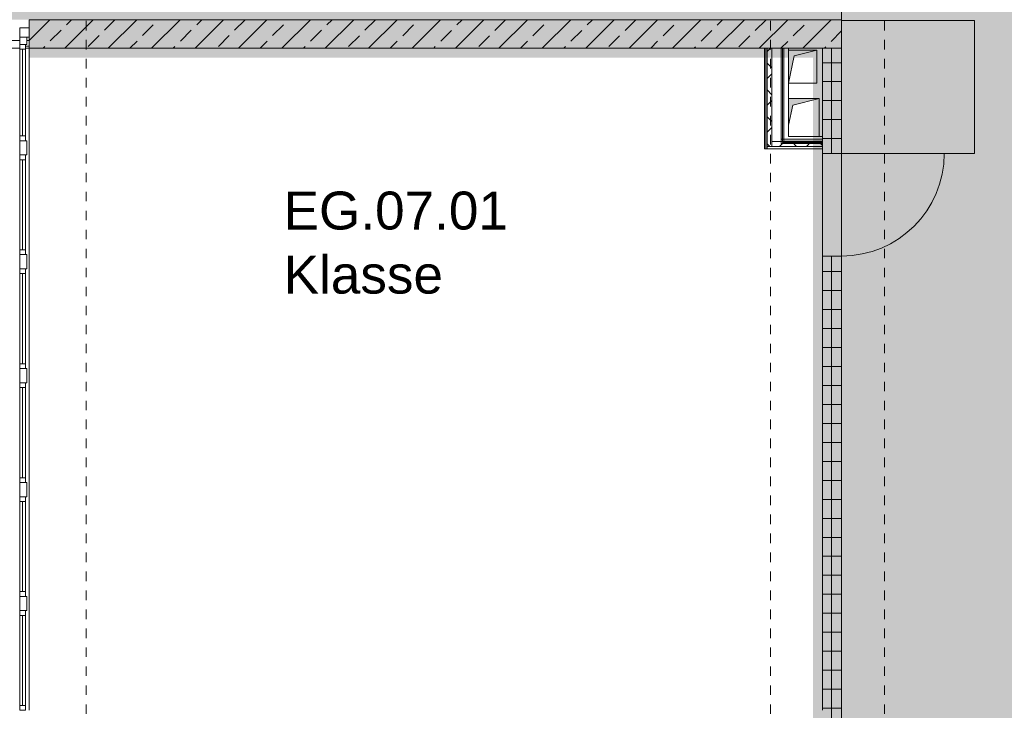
# Model space of a CAD drawing. Header units: metres. Extents: x -54 to 119, y -77 to 33.
# Tile 64 of 138: x 20 to 30, y -15 to -8. Entities that reach past the tile are written whole.
import ezdxf

# ---------------------------------------------------------------- set-up
doc = ezdxf.new("R2010")
doc.units = ezdxf.units.M
doc.linetypes.add('Rasterlinie', pattern=[0.019, 0.01, -0.003, 0.003, -0.003])
doc.linetypes.add('Über Schnittebene 1', pattern=[0.001, 0, -0.001])
for name, color, linetype, lineweight in [('A_Allgemeine Beschriftungen', 7, 'Continuous', 9), ('A_Detailelemente', 7, 'Continuous', 9), ('A_Fassadenelemente', 7, 'Continuous', 9), ('A_Fassadenpfosten', 7, 'Continuous', 9), ('A_Geschossdecken', 7, 'Continuous', 9), ('A_Importierte Elemente in Familien', 7, 'Continuous', 9), ('A_Raster', 7, 'Continuous', 9), ('A_Räume_Beschriftung', 7, 'Continuous', 9), ('A_Türen', 7, 'Continuous', 9), ('A_Wände', 7, 'Continuous', 9), ('A_Wände_Schraffur', 7, 'Continuous', 18), ('Allgemeines Modell', 7, 'Continuous', 9)]:
    doc.layers.add(name, color=color, linetype=linetype, lineweight=lineweight)
doc.styles.add('Arial_B', font='txt', dxfattribs={"height": 0.3999999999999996})
pattern_1 = [(45, (0, 0), (-0.1414213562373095, 0.1414213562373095), []), (135, (0, 0), (-0.1414213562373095, -0.1414213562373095), [])]

# ---------------------------------------------------------------- blocks, each defined once
blk = doc.blocks.new('GSH_Bestand_BD_RE - BD-4620218-BS_Übersicht_EG_BRANDSCHUTZ')
at = {"layer": 'Allgemeines Modell'}
blk.add_hatch(color=256, dxfattribs=at).paths.add_polyline_path([(-0.1499999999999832, -0.1750000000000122), (-0.08999999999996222, 0.1150000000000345), (0.1500000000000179, 0.1749999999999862), (-0.1499999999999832, 0.1749999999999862), (-0.1499999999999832, -0.09499999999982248)], flags=0)
at = {"layer": 'A_Detailelemente'}
for p, q in [((0.1499999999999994, 0.1750000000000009), (-0.1499999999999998, 0.1750000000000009)), ((-0.1499999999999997, -0.1750000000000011), (-0.08999999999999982, 0.1150000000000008)), ((-0.08999999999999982, 0.1150000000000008), (0.1499999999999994, 0.1750000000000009)), ((0.1499999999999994, -0.1750000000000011), (0.1499999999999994, 0.1750000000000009)), ((-0.1499999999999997, -0.1750000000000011), (0.1499999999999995, -0.1750000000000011))]:
    blk.add_line(p, q, dxfattribs=at)
blk = doc.blocks.new('GSH_Bestand_BD_RE - BD-4620224-BS_Übersicht_EG_BRANDSCHUTZ')
at = {"layer": 'Allgemeines Modell'}
blk.add_hatch(color=256, dxfattribs=at).paths.add_polyline_path([(-0.1499999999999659, -0.08214285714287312), (-0.1049999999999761, 0.1299999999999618), (0.1750000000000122, 0.1999999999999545), (-0.1499999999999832, 0.1999999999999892), (-0.1499999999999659, 0.04749232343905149)], flags=0)
at = {"layer": 'A_Detailelemente'}
for p, q in [((0.1749999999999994, 0.200000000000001), (-0.1499999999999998, 0.200000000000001)), ((-0.1499999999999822, -0.08214285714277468), (-0.1049999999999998, 0.1300000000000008)), ((-0.1049999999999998, 0.1300000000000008), (0.1749999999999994, 0.200000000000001)), ((0.1749999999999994, -0.2000000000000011), (0.1749999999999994, 0.200000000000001))]:
    blk.add_line(p, q, dxfattribs=at)
blk = doc.blocks.new('Pfosten rechteckig - 100X100_außenmittig-1750242-BS_Übersicht_EG_BRANDSCHUTZ')
at = {"layer": 'A_Fassadenpfosten'}
for p, q in [((0, 0.04999999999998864), (-0.09999999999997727, 0.04999999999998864)), ((-0.09999999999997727, 0.04999999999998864), (-0.09999999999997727, -0.04999999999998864)), ((0, -0.04999999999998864), (0, 0.04999999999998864)), ((-0.09999999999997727, -0.04999999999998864), (0, -0.04999999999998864))]:
    blk.add_line(p, q, dxfattribs=at)
blk = doc.blocks.new('GSH_Tuer_I_1flg_SZ_OL - 1080x3200_2135_Voll-4240625-BS_Übersicht_EG_BRANDSCHUTZ')
at = {"layer": 'A_Türen', "linetype": 'Über Schnittebene 1'}
for p, q in [((-0.540000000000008, 0.0855653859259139), (0.479999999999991, 0.0855653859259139)), ((-0.540000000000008, -0.1144346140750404), (0.5399999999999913, -0.1144346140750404))]:
    blk.add_line(p, q, dxfattribs=at)
at = {"layer": 'A_Türen'}
blk.add_line((0.5399999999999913, -1.194434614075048), (0.5399999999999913, -0.1144346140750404), dxfattribs=at)
blk.add_arc((0.5399999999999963, -0.1144346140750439), 1.080000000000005, 179.9999999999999, 269.9999999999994, dxfattribs=at)
blk = doc.blocks.new('GSH_Fassade_Fenster_1flg - GSH_Fassade_Fenster_1flg-5999975-BS_Übersicht_EG_BRANDSCHUTZ')
at = {"layer": 'A_Fassadenelemente'}
for p, q in [((-0.4575000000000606, 0.0450000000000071), (-0.5075000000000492, 0.0450000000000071)), ((-0.5075000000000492, 0.0450000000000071), (-0.5075000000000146, -0.01499999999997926)), ((-0.4575000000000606, -0.01499999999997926), (-0.4575000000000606, 0.0450000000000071)), ((-0.4575000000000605, 0.04499999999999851), (0.4574999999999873, 0.04500000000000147)), ((0.4575000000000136, 0.01499999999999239), (-0.4575000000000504, 0.01499999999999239)), ((0.5075000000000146, 0.0450000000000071), (0.4574999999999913, 0.0450000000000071)), ((0.4574999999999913, 0.0450000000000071), (0.4574999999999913, -0.01499999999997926)), ((0.5075000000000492, -0.01499999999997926), (0.5075000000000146, 0.0450000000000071)), ((-0.5075000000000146, -0.01499999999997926), (-0.4575000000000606, -0.01499999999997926)), ((0.4574999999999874, -0.01499999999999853), (-0.4575000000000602, -0.01500000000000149)), ((0.4574999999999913, -0.01499999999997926), (0.5075000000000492, -0.01499999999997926))]:
    blk.add_line(p, q, dxfattribs=at)
blk = doc.blocks.new('Pfosten rechteckig - 75x75_Recht-5627925-BS_Übersicht_EG_BRANDSCHUTZ')
at = {"layer": 'A_Fassadenpfosten'}
for p, q in [((0, 0.01499999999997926), (-0.07500000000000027, 0.01499999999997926)), ((-0.07500000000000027, 0.01499999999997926), (-0.07500000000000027, -0.05999999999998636)), ((0, -0.05999999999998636), (0, 0.01499999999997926)), ((-0.07500000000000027, -0.05999999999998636), (0, -0.05999999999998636))]:
    blk.add_line(p, q, dxfattribs=at)
blk = doc.blocks.new('GSH_Fassade_Fenster_1flg - GSH_Fassade_Fenster_1flg-5999971-BS_Übersicht_EG_BRANDSCHUTZ')
at = {"layer": 'A_Fassadenelemente'}
for p, q in [((-0.4750000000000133, 0.0450000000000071), (-0.5250000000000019, 0.0450000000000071)), ((-0.5250000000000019, 0.0450000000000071), (-0.5250000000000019, -0.01499999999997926)), ((-0.4750000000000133, -0.01499999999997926), (-0.4750000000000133, 0.0450000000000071)), ((-0.475000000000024, 0.04499999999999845), (0.4749999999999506, 0.04500000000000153)), ((0.4749999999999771, 0.01499999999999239), (-0.475000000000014, 0.01499999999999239)), ((0.5250000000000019, 0.0450000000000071), (0.474999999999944, 0.0450000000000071)), ((0.474999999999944, 0.0450000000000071), (0.474999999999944, -0.01499999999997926)), ((0.5250000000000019, -0.01499999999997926), (0.5250000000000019, 0.0450000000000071)), ((-0.5250000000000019, -0.01499999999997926), (-0.4750000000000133, -0.01499999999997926)), ((0.4749999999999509, -0.01499999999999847), (-0.4750000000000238, -0.01500000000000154)), ((0.474999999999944, -0.01499999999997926), (0.5250000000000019, -0.01499999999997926))]:
    blk.add_line(p, q, dxfattribs=at)
blk = doc.blocks.new('Pfosten rechteckig - 150x75-1436575-BS_Übersicht_EG_BRANDSCHUTZ')
at = {"layer": 'A_Fassadenpfosten'}
for p, q in [((-0.07500000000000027, 0.01499999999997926), (0.07500000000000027, 0.01499999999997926)), ((-0.07500000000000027, -0.05999999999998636), (-0.07500000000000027, 0.01499999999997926)), ((0.07500000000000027, 0.01499999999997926), (0.07500000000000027, -0.05999999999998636)), ((0.07500000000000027, -0.05999999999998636), (-0.07500000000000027, -0.05999999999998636))]:
    blk.add_line(p, q, dxfattribs=at)
blk = doc.blocks.new('Brandmelder DIN ISO 23601 - Brandmelder-7036843-BS_Übersicht_EG_BRANDSCHUTZ')
at = {"layer": 'A_Importierte Elemente in Familien'}
h = blk.add_hatch(color=256, dxfattribs=at)
edge = h.paths.add_edge_path(flags=0)
edge.add_line((-0.002467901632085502, 0.002712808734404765), (-0.002467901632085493, 0.001238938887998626))
edge.add_line((-0.002467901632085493, 0.001238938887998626), (-0.002027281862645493, 0.001238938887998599))
edge.add_line((-0.002027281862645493, 0.001238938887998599), (-0.002027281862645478, -0.00112065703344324))
edge.add_line((-0.002155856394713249, -0.001120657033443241), (-0.002027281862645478, -0.00112065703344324))
edge.add_line((-0.002155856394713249, -0.001120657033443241), (-0.002155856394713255, -0.000303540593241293))
edge.add_line((-0.002155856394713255, -0.0003035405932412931), (-0.00221021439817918, -0.0001129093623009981))
edge.add_arc((-0.002446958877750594, -0.00019667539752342), 0.000251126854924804, 19.48503514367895, 160.6502538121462)
edge.add_line((-0.002683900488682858, -0.0001134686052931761), (-0.002683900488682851, -0.001373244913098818))
edge.add_line((-0.002683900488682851, -0.001373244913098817), (-0.002075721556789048, -0.002539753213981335))
edge.add_line((-0.002075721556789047, -0.002672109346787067), (-0.002075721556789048, -0.002539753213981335))
edge.add_line((-0.002075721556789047, -0.002672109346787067), (-0.0002212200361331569, -0.002672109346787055))
edge.add_line((-0.0002212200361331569, -0.002672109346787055), (-0.0002212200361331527, -0.003341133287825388))
edge.add_line((-0.0002212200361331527, -0.003341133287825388), (-0.003341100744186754, -0.003341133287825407))
edge.add_line((-0.003341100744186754, -0.003341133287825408), (-0.003341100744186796, 0.003341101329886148))
edge.add_line((-0.003341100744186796, 0.003341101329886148), (-0.0009763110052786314, 0.003341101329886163))
edge.add_line((-0.0009763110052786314, 0.003341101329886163), (-0.0009763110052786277, 0.002712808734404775))
edge.add_line((-0.0009763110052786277, 0.002712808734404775), (-0.002467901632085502, 0.002712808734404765))
h = blk.add_hatch(color=256, dxfattribs=at)
edge = h.paths.add_edge_path(flags=0)
edge.add_line((-0.0004104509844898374, -0.0002696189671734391), (-0.0003859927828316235, -0.000231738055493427))
edge.add_line((-0.000419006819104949, -0.0002847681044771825), (-0.0004104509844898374, -0.0002696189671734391))
edge = h.paths.add_edge_path(flags=0)
edge.add_line((-0.0008851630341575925, -4.099037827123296e-06), (-0.000885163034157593, 7.129604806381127e-06))
edge.add_line((-0.0009633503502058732, -4.099037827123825e-06), (-0.0008851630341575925, -4.099037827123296e-06))
edge = h.paths.add_edge_path(flags=0)
edge.add_line((-0.001441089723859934, 0.0001774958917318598), (-0.001441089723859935, 0.0002505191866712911))
edge.add_line((-0.001543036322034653, 0.0001774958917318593), (-0.001441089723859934, 0.0001774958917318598))
edge = h.paths.add_edge_path(flags=0)
edge.add_line((0.002021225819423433, 0.00196148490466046), (0.0009645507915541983, 0.001633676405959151))
edge.add_line((0.0009645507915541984, 0.001633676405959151), (0.001140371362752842, 0.0005473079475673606))
edge.add_line((0.001140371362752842, 0.0005473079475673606), (0.0005895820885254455, -0.0008552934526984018))
edge.add_line((0.0005895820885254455, -0.0008552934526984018), (0.001136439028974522, -0.001623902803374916))
edge.add_line((0.001136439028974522, -0.001623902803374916), (0.001136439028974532, -0.003341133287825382))
edge.add_line((0.001136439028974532, -0.003341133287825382), (-0.0002212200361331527, -0.00334113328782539))
edge.add_line((-0.0002212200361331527, -0.00334113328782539), (-0.0002212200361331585, -0.002287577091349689))
edge.add_arc((-0.0004260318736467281, -0.001868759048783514), 0.0004662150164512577, 296.0597167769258, 351.2581299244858)
edge.add_line((3.476716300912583e-05, -0.001939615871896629), (3.476716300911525e-05, -0.0002322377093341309))
edge.add_arc((-0.0001757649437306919, -0.0003601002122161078), 0.0002463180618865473, 31.27157321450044, 148.5923489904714)
edge.add_line((-0.0004313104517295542, -0.000284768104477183), (-0.000419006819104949, -0.0002847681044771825))
edge.add_line((-0.0004313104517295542, -0.000284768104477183), (-0.0004313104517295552, -1.72525404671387e-05))
edge.add_arc((-0.0006610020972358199, -5.653615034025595e-05), 0.0002330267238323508, 9.705258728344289, 164.1444958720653)
edge.add_line((-0.0009633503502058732, -4.099037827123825e-06), (-0.0009633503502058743, 0.0001935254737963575))
edge.add_arc((-0.00121357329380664, 0.0001268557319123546), 0.0002589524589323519, 14.91936452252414, 151.4743111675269)
edge.add_line((-0.001543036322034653, 0.0001774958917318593), (-0.00154303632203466, 0.00123893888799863))
edge.add_line((-0.00154303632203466, 0.00123893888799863), (-0.0009763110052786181, 0.001238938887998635))
edge.add_line((-0.0009763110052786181, 0.001238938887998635), (-0.0009763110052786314, 0.003341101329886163))
edge.add_line((-0.0009763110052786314, 0.003341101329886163), (0.002021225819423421, 0.003341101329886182))
edge.add_line((0.002021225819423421, 0.003341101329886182), (0.002021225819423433, 0.00196148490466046))
h = blk.add_hatch(color=256, dxfattribs=at)
edge = h.paths.add_edge_path(flags=0)
edge.add_line((0.003341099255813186, 0.00334110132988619), (0.003341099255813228, -0.003341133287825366))
edge.add_line((0.003341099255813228, -0.003341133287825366), (0.001136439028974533, -0.003341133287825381))
edge.add_line((0.001136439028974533, -0.003341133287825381), (0.001136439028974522, -0.001623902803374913))
edge.add_arc((0.002245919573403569, -0.001540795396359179), 0.001112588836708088, 184.2838313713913, 228.6293256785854)
edge.add_arc((0.002432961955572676, -0.001078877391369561), 0.00159142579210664, 234.5778982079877, 279.8555089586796)
edge.add_line((0.002705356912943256, -0.002646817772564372), (0.002705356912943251, -0.001941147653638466))
edge.add_line((0.002705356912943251, -0.001941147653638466), (0.002694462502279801, -0.001578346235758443))
edge.add_line((0.002694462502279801, -0.001578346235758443), (0.002705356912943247, -0.001226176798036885))
edge.add_line((0.002705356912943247, -0.001226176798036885), (0.002705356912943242, -0.0005055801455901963))
edge.add_line((0.002705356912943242, -0.0005055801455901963), (0.002702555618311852, -0.0001150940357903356))
edge.add_line((0.002702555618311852, -0.0001150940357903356), (0.002705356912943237, 0.0002291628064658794))
edge.add_line((0.002705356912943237, 0.0002291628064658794), (0.002705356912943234, 0.000951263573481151))
edge.add_arc((0.003490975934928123, 0.002307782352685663), 0.001567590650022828, 224.4196320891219, 239.9230017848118, ccw=False)
edge.add_arc((0.003312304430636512, 0.002106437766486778), 0.001299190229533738, 186.4059159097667, 223.5925616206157, ccw=False)
edge.add_line((0.002021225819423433, 0.001961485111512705), (0.002021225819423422, 0.003341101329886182))
edge.add_line((0.002021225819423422, 0.003341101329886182), (0.003341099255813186, 0.00334110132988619))
h = blk.add_hatch(color=256, dxfattribs=at)
edge = h.paths.add_edge_path(flags=0)
edge.add_line((-0.002254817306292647, 0.001975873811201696), (-0.002135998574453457, 0.001975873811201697))
edge.add_line((-0.002254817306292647, 0.001975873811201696), (-0.00225481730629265, 0.002516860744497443))
edge.add_line((-0.00225481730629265, 0.002516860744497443), (-0.001189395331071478, 0.002516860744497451))
edge.add_line((-0.001189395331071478, 0.002516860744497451), (-0.001189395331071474, 0.001975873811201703))
edge.add_line((-0.001311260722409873, 0.001975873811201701), (-0.001189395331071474, 0.001975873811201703))
edge.add_arc((-0.001723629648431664, 0.001981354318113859), 0.0004124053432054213, 359.2385667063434, 540.7614332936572)
h = blk.add_hatch(color=256, dxfattribs=at)
edge = h.paths.add_edge_path(flags=0)
edge.add_arc((-0.001723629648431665, 0.001981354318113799), 0.0004124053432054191, 180.7614332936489, 359.238566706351)
edge.add_line((-0.001189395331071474, 0.001975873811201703), (-0.001311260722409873, 0.001975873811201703))
edge.add_line((-0.001189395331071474, 0.001975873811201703), (-0.001189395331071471, 0.001434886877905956))
edge.add_line((-0.001189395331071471, 0.001434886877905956), (-0.001428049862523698, 0.001434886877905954))
edge.add_line((-0.001428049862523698, 0.001434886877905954), (-0.001428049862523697, 0.001238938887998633))
edge.add_line((-0.00154303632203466, 0.001238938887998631), (-0.001428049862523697, 0.001238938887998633))
edge.add_arc((-0.001785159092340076, 0.001244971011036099), 0.0002421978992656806, 358.5728574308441, 541.4271425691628)
edge.add_line((-0.002088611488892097, 0.001238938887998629), (-0.002027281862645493, 0.0012389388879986))
edge.add_line((-0.002088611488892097, 0.001238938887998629), (-0.002088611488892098, 0.00143488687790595))
edge.add_line((-0.002088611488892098, 0.00143488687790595), (-0.002254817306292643, 0.001434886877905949))
edge.add_line((-0.002254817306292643, 0.001434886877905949), (-0.002254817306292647, 0.001975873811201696))
edge.add_line((-0.002254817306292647, 0.001975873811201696), (-0.002135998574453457, 0.001975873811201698))
h = blk.add_hatch(color=256, dxfattribs=at)
edge = h.paths.add_edge_path(flags=0)
edge.add_arc((0.002682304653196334, 0.00119282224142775), 0.001395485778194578, 189.6059068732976, 216.7551333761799)
edge.add_arc((0.002446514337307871, 0.0008750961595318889), 0.001022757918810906, 210.3855511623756, 284.4978676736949)
edge.add_line((0.002702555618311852, -0.0001150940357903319), (0.002705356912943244, -0.0005055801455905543))
edge.add_arc((0.003218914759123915, 0.002198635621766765), 0.002752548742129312, 242.9553600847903, 259.2470052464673, ccw=False)
edge.add_arc((0.002966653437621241, 0.001607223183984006), 0.002111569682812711, 210.1294976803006, 241.75515556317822, ccw=False)
edge.add_line((0.00114037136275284, 0.0005473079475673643), (0.0009645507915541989, 0.001633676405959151))
edge.add_arc((0.0001178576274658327, 0.0007804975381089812), 0.001201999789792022, 8.586404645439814, 45.21860566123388, ccw=False)
h = blk.add_hatch(color=256, dxfattribs=at)
edge = h.paths.add_edge_path(flags=0)
edge.add_arc((0.003327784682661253, 0.001482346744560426), 0.001399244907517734, 159.8611230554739, 243.5874614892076)
edge.add_line((0.002705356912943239, 0.0002291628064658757), (0.002702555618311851, -0.0001150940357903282))
edge.add_arc((0.00371151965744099, 0.001593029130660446), 0.001983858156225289, 205.7146269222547, 239.4302581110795, ccw=False)
edge.add_arc((-0.001008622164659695, -0.0002391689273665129), 0.003089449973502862, 18.32656048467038, 31.17235520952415)
edge.add_arc((0.001044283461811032, 0.0008715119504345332), 0.0007663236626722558, 39.59896584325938, 95.97218717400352)
edge.add_line((0.0009645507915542, 0.001633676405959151), (0.002021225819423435, 0.00196148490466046))
h = blk.add_hatch(color=256, dxfattribs=at)
edge = h.paths.add_edge_path(flags=0)
edge.add_line((0.002705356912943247, -0.001226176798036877), (0.002694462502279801, -0.001578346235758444))
edge.add_arc((0.002879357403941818, -0.0001194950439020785), 0.001470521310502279, 242.0142221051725, 262.77683994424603, ccw=False)
edge.add_arc((0.003389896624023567, 0.0005059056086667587), 0.002267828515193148, 220.2675334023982, 238.0351821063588, ccw=False)
edge.add_arc((0.001070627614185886, -0.001458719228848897), 0.0007717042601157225, 40.26753340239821, 128.5615330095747)
edge.add_line((0.000589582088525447, -0.0008552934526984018), (0.001140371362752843, 0.0005473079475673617))
edge.add_arc((0.002844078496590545, 0.0004649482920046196), 0.001696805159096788, 177.2323940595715, 265.3105741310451)
h = blk.add_hatch(color=256, dxfattribs=at)
edge = h.paths.add_edge_path(flags=0)
edge.add_arc((0.002095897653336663, -0.0008907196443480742), 0.0009116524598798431, 214.9220074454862, 311.0389025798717)
edge.add_line((0.002694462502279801, -0.001578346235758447), (0.002705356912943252, -0.001941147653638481))
edge.add_arc((0.002179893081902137, -0.000491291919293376), 0.001540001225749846, 227.3461867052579, 289.9217778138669, ccw=False)
edge.add_line((0.001136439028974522, -0.001623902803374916), (0.000589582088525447, -0.0008552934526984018))
edge.add_arc((0.000501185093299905, -0.001770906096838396), 0.0009198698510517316, 22.924189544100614, 84.48552141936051, ccw=False)
at = {"layer": 'A_Allgemeine Beschriftungen'}
for p, q in [((-0.003499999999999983, -0.003499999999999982), (-0.003500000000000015, 0.003500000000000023)), ((-0.003500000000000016, 0.003500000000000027), (0.003499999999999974, 0.003500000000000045)), ((0.003499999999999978, 0.003500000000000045), (0.003499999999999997, -0.003499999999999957)), ((0.003499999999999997, -0.003499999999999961), (-0.00349999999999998, -0.003499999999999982))]:
    blk.add_line(p, q, dxfattribs=at)
at = {"layer": 'A_Importierte Elemente in Familien', "flags": 128}
for points in [[(0.003499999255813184, 0.003500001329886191), (0.001749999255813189, 0.00350000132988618), (-7.441868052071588e-10, 0.003500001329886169), (-0.0017500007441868, 0.003500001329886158), (-0.003500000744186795, 0.003500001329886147)], [(-0.003500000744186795, 0.003500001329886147), (-0.003500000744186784, 0.001750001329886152), (-0.003500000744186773, 1.329886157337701e-09), (-0.003500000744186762, -0.001749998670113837), (-0.003500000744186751, -0.003499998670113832)], [(0.003499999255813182, 0.003500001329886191), (0.001749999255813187, 0.00350000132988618), (-7.4418680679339e-10, 0.003500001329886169), (-0.001750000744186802, 0.003500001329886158), (-0.003500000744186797, 0.003500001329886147)], [(-0.003500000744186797, 0.003500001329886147), (-0.003500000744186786, 0.001750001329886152), (-0.003500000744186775, 1.329886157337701e-09), (-0.003500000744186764, -0.001749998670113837), (-0.003500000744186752, -0.003499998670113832)], [(0.003499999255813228, -0.003499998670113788), (0.003499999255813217, -0.001749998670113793), (0.003499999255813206, 1.329886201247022e-09), (0.003499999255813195, 0.001750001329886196), (0.003499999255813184, 0.003500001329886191)], [(0.003499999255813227, -0.003499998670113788), (0.003499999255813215, -0.001749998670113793), (0.003499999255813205, 1.329886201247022e-09), (0.003499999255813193, 0.001750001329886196), (0.003499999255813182, 0.003500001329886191)], [(-0.003500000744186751, -0.003499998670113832), (-0.001750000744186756, -0.003499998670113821), (-7.441867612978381e-10, -0.00349999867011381), (0.001749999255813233, -0.003499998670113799), (0.003499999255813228, -0.003499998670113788)], [(-0.003500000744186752, -0.003499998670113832), (-0.001750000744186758, -0.003499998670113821), (-7.441867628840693e-10, -0.00349999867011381), (0.001749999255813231, -0.003499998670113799), (0.003499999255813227, -0.003499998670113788)]]:
    blk.add_lwpolyline(points, dxfattribs=at)

msp = doc.modelspace()

# ---------------------------------------------------------------- hatches: boundary and pattern name
at = {"layer": 'A_Detailelemente', "true_color": 0x499c4b}
h = msp.add_hatch(color=95, dxfattribs=at)
h.paths.add_polyline_path([(71.85098817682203, -47.63696157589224), (74.01600751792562, -47.63696157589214), (74.01600751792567, -42.79696157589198), (82.50550751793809, -42.79696157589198), (82.50550751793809, -33.34696157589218), (73.9660075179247, -33.346961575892), (73.9660075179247, -3.372993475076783), (28.66600751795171, -3.372993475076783), (28.66600751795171, -33.14696157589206), (19.55600751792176, -33.14696157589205), (19.55600751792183, -32.10946157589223), (13.09100751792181, -32.10946157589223), (13.09100751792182, -43.99696157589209), (38.17600751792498, -43.99696157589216), (38.17600751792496, -47.63696157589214), (70.64100751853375, -47.63696157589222)], flags=0)
h.paths.add_polyline_path([(47.78100751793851, -39.44281772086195), (47.78101727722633, -39.44281343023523), (47.8060075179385, -39.44281343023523)], flags=0)
h.paths.add_polyline_path([(24.20600751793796, -38.84696157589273), (24.20600751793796, -38.54696157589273), (24.50600751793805, -38.54696157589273), (24.26600751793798, -38.60696157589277), (24.25963446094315, -38.63245380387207)], flags=0)
h.paths.add_polyline_path([(79.40600751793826, -38.84696157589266), (79.40600751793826, -38.54696157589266), (79.70600751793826, -38.54696157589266), (79.4660075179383, -38.6069615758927), (79.41732352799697, -38.80169753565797)], flags=0)
h.paths.add_polyline_path([(33.30600751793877, -38.44696157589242), (33.30600751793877, -38.14696157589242), (33.60600751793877, -38.14696157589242), (33.36600751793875, -38.20696157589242), (33.30721430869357, -38.44213441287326)], flags=0)
h.paths.add_polyline_path([(79.40600751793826, -37.64696157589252), (79.40600751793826, -37.34696157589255), (79.70600751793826, -37.34696157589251), (79.4660075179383, -37.40696157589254)], flags=0)
h.paths.add_polyline_path([(24.20600751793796, -37.64696157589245), (24.20600751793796, -37.34696157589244), (24.506007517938, -37.34696157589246), (24.26600751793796, -37.40696157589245), (24.22907623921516, -37.55468669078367)], flags=0)
h.paths.add_polyline_path([(79.40600751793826, -36.44696157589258), (79.40600751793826, -36.14696157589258), (79.70600751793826, -36.1469615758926), (79.46600751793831, -36.20696157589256)], flags=0)
h.paths.add_polyline_path([(24.20600751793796, -36.44696157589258), (24.20600751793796, -36.1469615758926), (24.50600751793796, -36.1469615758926), (24.26587298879, -36.20749969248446), (24.26444289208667, -36.21322007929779)], flags=0)
h.paths.add_polyline_path([(30.24601956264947, -35.12611321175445), (30.24600751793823, -35.12610972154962), (30.40072630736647, -35.12610972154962)], flags=0)
h.paths.add_polyline_path([(38.45600751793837, -33.13696157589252), (38.45600751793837, -32.94696157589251), (38.65600751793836, -32.94696157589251), (38.49400751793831, -32.98496157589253), (38.46020332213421, -33.1201783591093)], flags=0)
h.paths.add_polyline_path([(66.45600751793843, -27.05696157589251), (66.45600751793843, -26.8569615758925), (66.64683741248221, -26.85925410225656), (66.49600751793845, -26.89696157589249)], flags=0)
h.paths.add_polyline_path([(66.45600751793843, -26.59696157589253), (66.45600751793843, -26.3969615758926), (66.65600751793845, -26.39696157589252), (66.49600751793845, -26.43696157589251), (66.45977095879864, -26.58190781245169)], flags=0)
h.paths.add_polyline_path([(66.10600751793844, -9.196961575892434), (66.10600751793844, -8.996961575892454), (66.3019583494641, -8.997973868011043), (66.14600751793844, -9.036961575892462)], flags=0)
h.paths.add_polyline_path([(45.2560075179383, -9.016961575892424), (45.2560075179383, -8.816961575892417), (45.45600751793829, -8.816961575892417), (45.29600751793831, -8.856961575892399)], flags=0)
h.paths.add_polyline_path([(66.10600751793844, -8.54696157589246), (66.10600751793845, -8.296961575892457), (66.30600751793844, -8.296961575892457), (66.14600751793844, -8.33696157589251), (66.10772520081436, -8.537943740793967)], flags=0)
h.paths.add_polyline_path([(45.2560075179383, -8.416961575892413), (45.2560075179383, -8.216961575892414), (45.45600751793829, -8.216961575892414), (45.29600751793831, -8.256961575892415)], flags=0)
msp.add_hatch(color=95, dxfattribs=at).paths.add_polyline_path([(19.36892357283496, -7.946961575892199), (28.62600751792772, -7.946961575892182), (28.62600751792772, -3.446961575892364), (17.90600751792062, -3.446961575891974), (17.90600751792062, -7.946961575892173), (18.87482316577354, -7.946961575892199)], flags=0)
at = {"layer": 'A_Detailelemente', "true_color": 0xebdb14}
h = msp.add_hatch(color=40, dxfattribs=at)
h.paths.add_polyline_path([(28.50600751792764, -33.14696157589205), (28.66600751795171, -33.14696157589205), (28.66600751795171, -7.846961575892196), (28.62600751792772, -7.846961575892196), (28.62600751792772, -7.946961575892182), (20.15600751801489, -7.946961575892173), (20.15600751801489, -8.346961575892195), (28.14600751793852, -8.346961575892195), (28.14600751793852, -8.266961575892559), (28.44600751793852, -8.26696157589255), (28.20600751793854, -8.326961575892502), (28.20186958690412, -8.346961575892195), (28.40600751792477, -8.346961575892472), (28.40600751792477, -8.776961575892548), (28.47100751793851, -8.776961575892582), (28.40600751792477, -8.793211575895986), (28.40600751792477, -31.94696157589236), (19.55600751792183, -31.94696157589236), (19.55600751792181, -33.14696157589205), (28.48576942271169, -33.14696157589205)], flags=0)
h.paths.add_polyline_path([(28.37565037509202, -33.04696157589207), (19.85600751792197, -33.04696157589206), (19.85600751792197, -32.24696157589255), (28.40600751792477, -32.24696157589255), (28.40600751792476, -33.04696157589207), (28.38775025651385, -33.04696157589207)], flags=0)
at = {"layer": 'A_Wände_Schraffur', "lineweight": 9}
h = msp.add_hatch(dxfattribs=at)
h.set_pattern_fill('FP_9', color=256, style=0, pattern_type=2)
h.set_pattern_definition([(45, (0, 0), (-0.2283954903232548, 0.2283954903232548), []), (45, (0.228, 0), (-0.2283954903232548, 0.2283954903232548), [0.161, -0.081])])
h.paths.add_polyline_path([(28.12100751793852, -8.246961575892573), (28.7060075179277, -8.246961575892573), (28.7060075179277, -7.946961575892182), (20.15600751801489, -7.946961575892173), (20.15600751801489, -8.246961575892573), (28.09600751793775, -8.246961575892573)], flags=0)
h = msp.add_hatch(dxfattribs=at)
h.set_pattern_fill('FP_2', color=256, style=0, pattern_type=2)
h.set_pattern_definition(pattern_1)
h.paths.add_polyline_path([(27.9210075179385, -9.281961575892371), (27.97100751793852, -9.281961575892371), (27.97100751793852, -8.246961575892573), (27.9210075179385, -8.24793056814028), (27.9210075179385, -9.252867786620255)], flags=0)
h = msp.add_hatch(dxfattribs=at)
h.set_pattern_fill('FP_1', color=256, style=0, pattern_type=2)
h.set_pattern_definition([(0, (0, 0), (0, 0.2), []), (90, (0, 0), (-0.2, 1.224646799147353e-17), [])])
h.paths.add_polyline_path([(28.50600751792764, -33.14696157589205), (28.70600751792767, -33.14696157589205), (28.70600751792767, -26.03696157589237), (28.50600751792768, -26.03696157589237), (28.50600751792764, -33.04696157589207)], flags=0)
h.paths.add_polyline_path([(28.70600751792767, -24.95696157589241), (28.70600751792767, -21.23696157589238), (28.50600751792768, -21.23696157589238), (28.50600751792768, -24.95696157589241), (28.66600751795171, -24.95696157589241)], flags=0)
h.paths.add_polyline_path([(28.70600751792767, -20.15696157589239), (28.70600751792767, -10.43696157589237), (28.50600751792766, -10.43696157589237), (28.50600751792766, -20.15696157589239), (28.66600751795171, -20.15696157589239)], flags=0)
h.paths.add_polyline_path([(28.66600751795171, -9.356961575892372), (28.70600751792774, -9.355917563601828), (28.7060075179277, -8.246961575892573), (28.50600751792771, -8.246961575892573), (28.50600751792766, -9.356961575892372)], flags=0)
h = msp.add_hatch(dxfattribs=at)
h.set_pattern_fill('FP_2', color=256, style=0, pattern_type=2)
h.set_pattern_definition(pattern_1)
h.paths.add_polyline_path([(28.45561896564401, -9.281961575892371), (28.50600751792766, -9.281961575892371), (28.50600751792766, -9.231961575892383), (27.97100751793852, -9.231961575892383), (27.97100751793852, -9.281961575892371), (28.40600751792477, -9.281961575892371)], flags=0)

# ---------------------------------------------------------------- linework, layer by layer
at = {"layer": 'A_Geschossdecken'}
for p, q in [((28.70600751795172, -6.796961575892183), (28.70600751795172, -7.946961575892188)), ((20.05600751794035, -8.246961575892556), (19.8560075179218, -8.246961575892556)), ((20.15600751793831, -8.246961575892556), (20.11600751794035, -8.246961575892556)), ((20.1560075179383, -8.246961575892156), (20.1560075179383, -15.22196157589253)), ((28.14600751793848, -8.26696157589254), (28.44600751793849, -8.26696157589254)), ((28.44600751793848, -8.26696157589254), (28.44600751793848, -8.616961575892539)), ((28.44600751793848, -8.616961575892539), (28.14600751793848, -8.616961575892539)), ((28.1460075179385, -8.776961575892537), (28.47100751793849, -8.776961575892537)), ((28.47100751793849, -8.776961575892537), (28.47100751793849, -9.176961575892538)), ((28.50600751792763, -10.43696157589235), (28.50600751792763, -9.356961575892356)), ((28.70600751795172, -9.356961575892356), (28.70600751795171, -10.43696157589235))]:
    msp.add_line(p, q, dxfattribs=at)
at = {"layer": 'A_Raster', "linetype": 'Rasterlinie'}
for p, q in [((20.75600751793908, -66.66020918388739), (20.75600751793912, 31.78443745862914)), ((27.95600751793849, -66.66020918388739), (27.95600751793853, 31.78443745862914)), ((29.15600751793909, -66.66020918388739), (29.15600751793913, 31.78443745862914))]:
    msp.add_line(p, q, dxfattribs=at)
at = {"layer": 'A_Wände', "lineweight": 18}
for p, q in [((28.7060075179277, -7.94696157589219), (20.15600751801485, -7.946961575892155)), ((20.15600751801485, -7.946961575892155), (20.15600751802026, -8.246961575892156)), ((28.7060075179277, -9.356961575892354), (28.7060075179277, -7.94696157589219)), ((20.15600751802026, -8.246961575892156), (27.89600751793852, -8.246961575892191)), ((27.89600751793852, -8.246961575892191), (27.89600751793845, -9.306961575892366)), ((28.07100751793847, -9.251961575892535), (28.07100751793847, -8.246961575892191)), ((28.1460075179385, -8.246961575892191), (28.50600751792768, -8.246961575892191)), ((28.1460075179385, -9.176961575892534), (28.1460075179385, -8.246961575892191)), ((28.50600751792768, -8.246961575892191), (28.50600751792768, -9.17696157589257)), ((28.50600751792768, -9.206961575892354), (28.07100751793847, -9.206961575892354)), ((28.50600751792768, -9.176961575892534), (28.1460075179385, -9.176961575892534)), ((27.89600751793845, -9.306961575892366), (28.50600751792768, -9.306961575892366)), ((28.07100751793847, -9.251961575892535), (28.50600751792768, -9.251961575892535)), ((28.50600751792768, -9.306961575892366), (28.50600751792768, -9.356961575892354)), ((28.50600751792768, -9.356961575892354), (28.7060075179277, -9.356961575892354)), ((28.70600751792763, -10.43696157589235), (28.50600751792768, -10.43696157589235)), ((28.50600751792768, -10.43696157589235), (28.50600751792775, -15.22196157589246)), ((28.70600751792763, -20.15696157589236), (28.70600751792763, -10.43696157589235))]:
    msp.add_line(p, q, dxfattribs=at)
at = {"layer": 'A_Wände'}
for p, q in [((28.1460075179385, -8.246961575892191), (27.89600751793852, -8.246961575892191)), ((27.90850751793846, -9.306961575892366), (27.90850751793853, -8.246961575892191)), ((27.92100751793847, -9.306961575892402), (27.92100751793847, -8.246961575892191)), ((27.97100751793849, -9.281961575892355), (27.97100751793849, -8.246961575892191)), ((28.08350751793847, -8.246961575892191), (28.08350751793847, -9.239461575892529)), ((28.09600751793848, -8.246961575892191), (28.09600751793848, -9.226961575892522)), ((28.7060075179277, -8.246961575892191), (28.50600751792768, -8.246961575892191)), ((28.50600751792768, -9.306961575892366), (28.50600751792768, -9.176961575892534)), ((27.92100751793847, -9.281961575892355), (28.50600751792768, -9.281961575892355)), ((27.97100751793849, -9.231961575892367), (28.50600751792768, -9.231961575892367)), ((28.08350751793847, -9.239461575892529), (28.50600751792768, -9.239461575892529)), ((28.09600751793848, -9.226961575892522), (28.50600751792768, -9.226961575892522))]:
    msp.add_line(p, q, dxfattribs=at)
at = {"layer": 'Allgemeines Modell'}
for p, q in [((19.36892357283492, -8.165639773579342), (20.05600751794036, -8.165639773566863)), ((20.13100751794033, -8.1656397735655), (20.15600751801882, -8.165639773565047)), ((20.1560075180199, -8.225474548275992), (20.11600751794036, -8.225474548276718))]:
    msp.add_line(p, q, dxfattribs=at)

# ---------------------------------------------------------------- block references
at = {"layer": 'A_Allgemeine Beschriftungen', "xscale": 200, "yscale": 200, "zscale": 200}
msp.add_blockref('Brandmelder DIN ISO 23601 - Brandmelder-7036843-BS_Übersicht_EG_BRANDSCHUTZ', (29.40600766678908, -8.656642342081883), dxfattribs=at)
at = {"layer": 'A_Fassadenelemente', "rotation": 269.9999999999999}
for name, p in [('GSH_Fassade_Fenster_1flg - GSH_Fassade_Fenster_1flg-5999975-BS_Übersicht_EG_BRANDSCHUTZ', (20.07100751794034, -8.7144615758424)), ('GSH_Fassade_Fenster_1flg - GSH_Fassade_Fenster_1flg-5999971-BS_Übersicht_EG_BRANDSCHUTZ', (20.07100751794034, -9.896961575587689)), ('GSH_Fassade_Fenster_1flg - GSH_Fassade_Fenster_1flg-5999971-BS_Übersicht_EG_BRANDSCHUTZ', (20.07100751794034, -11.09696157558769)), ('GSH_Fassade_Fenster_1flg - GSH_Fassade_Fenster_1flg-5999971-BS_Übersicht_EG_BRANDSCHUTZ', (20.07100751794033, -12.29696157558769)), ('GSH_Fassade_Fenster_1flg - GSH_Fassade_Fenster_1flg-5999971-BS_Übersicht_EG_BRANDSCHUTZ', (20.07100751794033, -13.49696157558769)), ('GSH_Fassade_Fenster_1flg - GSH_Fassade_Fenster_1flg-5999971-BS_Übersicht_EG_BRANDSCHUTZ', (20.07100751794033, -14.69696157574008))]:
    msp.add_blockref(name, p, dxfattribs=at)
at = {"layer": 'A_Fassadenpfosten'}
msp.add_blockref('Pfosten rechteckig - 100X100_außenmittig-1750242-BS_Übersicht_EG_BRANDSCHUTZ', (20.1560075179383, -8.081961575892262), dxfattribs=at)
at = {"layer": 'A_Fassadenpfosten', "rotation": 89.99999999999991}
msp.add_blockref('Pfosten rechteckig - 75x75_Recht-5627925-BS_Übersicht_EG_BRANDSCHUTZ', (20.07100751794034, -8.131961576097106), dxfattribs=at)
at = {"layer": 'A_Fassadenpfosten', "extrusion": (0, 0, -1), "rotation": 270.0000000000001}
for p in [(-20.07100751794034, -9.296961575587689), (-20.07100751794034, -10.49696157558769), (-20.07100751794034, -11.69696157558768), (-20.07100751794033, -12.89696157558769), (-20.07100751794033, -14.09696157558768)]:
    msp.add_blockref('Pfosten rechteckig - 150x75-1436575-BS_Übersicht_EG_BRANDSCHUTZ', p, dxfattribs=at)
at = {"layer": 'A_Türen', "rotation": 89.99999999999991}
msp.add_blockref('GSH_Tuer_I_1flg_SZ_OL - 1080x3200_2135_Voll-4240625-BS_Übersicht_EG_BRANDSCHUTZ', (28.59157290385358, -9.896961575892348), dxfattribs=at)
at = {"layer": 'Allgemeines Modell'}
for name, p in [('GSH_Bestand_BD_RE - BD-4620218-BS_Übersicht_EG_BRANDSCHUTZ', (28.2960075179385, -8.44196157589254)), ('GSH_Bestand_BD_RE - BD-4620224-BS_Übersicht_EG_BRANDSCHUTZ', (28.2960075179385, -8.97696157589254))]:
    msp.add_blockref(name, p, dxfattribs=at)

# ---------------------------------------------------------------- texts
at = {"layer": 'A_Räume_Beschriftung', "char_height": 0.3999999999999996, "attachment_point": 1, "style": 'Arial_B'}
for s, insert, width in [('EG.07.01', (22.83354147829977, -9.757403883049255), 2.918142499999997), ('Klasse', (22.83354147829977, -10.43209138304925), 2.228691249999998)]:
    msp.add_mtext(s, dxfattribs=dict(at, insert=insert, width=width))

doc.saveas('drawing.dxf')
